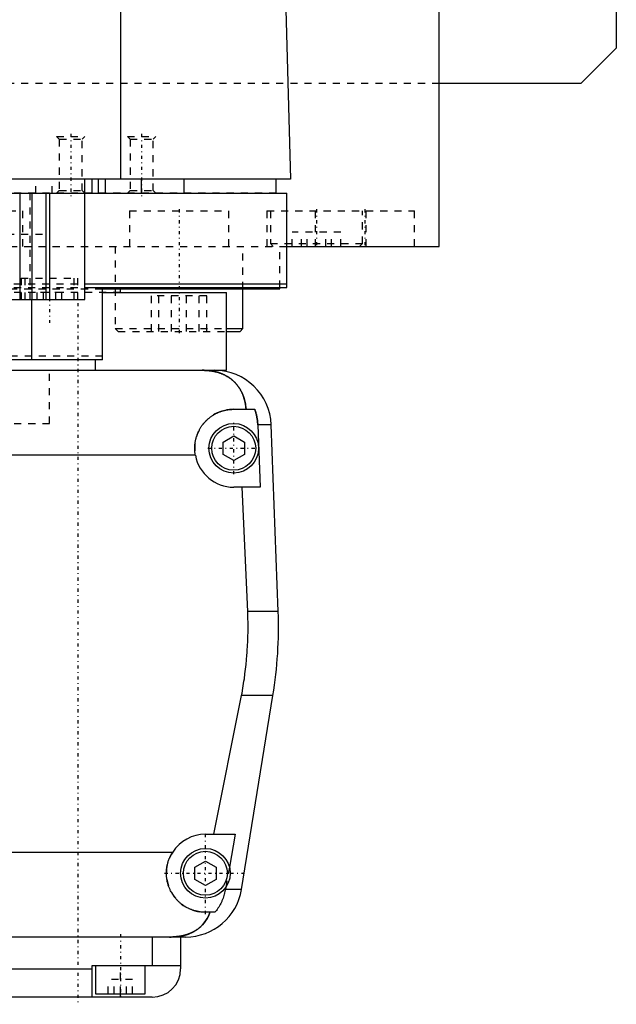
# Model space of a CAD drawing. Extents: x -125 to 125, y -92 to 634.
# Tile 3 of 8: x 41 to 125, y -82 to 57. Entities that reach past the tile are written whole.
import ezdxf

# ---------------------------------------------------------------- set-up
doc = ezdxf.new("R2010")
doc.units = 0
doc.linetypes.add('CENTER', pattern=[1.5, 0.45, -0.5, 0.05, -0.5])
doc.linetypes.add('DASHED', pattern=[2, 1, -1])
for name, color, linetype in [('AM_0', 7, 'CONTINUOUS'), ('AM_3', 7, 'DASHED'), ('AM_7', 7, 'CENTER')]:
    doc.layers.add(name, color=color, linetype=linetype)

msp = doc.modelspace()

# ---------------------------------------------------------------- linework, layer by layer
at = {"layer": 'AM_0', "color": 7, "linetype": 'CONTINUOUS'}
for p, q in [((125, 383), (125, 53)), ((100, 25), (100, 363)), ((55.06, 34.5), (55.06, 116.6)), ((76.83, 115.63), (79, 34.5)), ((125, 53), (120, 48)), ((120, 48), (100, 48)), ((79, 34.5), (-79, 34.5)), ((50, 17.5), (50, 34.5)), ((51, 32.5), (51, 34.5)), ((51.9, 32.5), (51.9, 34.5)), ((52.9, 32.5), (52.9, 34.5)), ((58, 32.5), (58, 34.5)), ((64, 32.5), (64, 34.5)), ((77, 32.5), (77, 34.5)), ((-78.5, 32.5), (78.5, 32.5)), ((40.83, 32.5), (40.83, 17.5)), ((42.5, 32.5), (42.5, 17.5)), ((44.5, 32.5), (44.5, 17.5)), ((45, 32.5), (45, 17.5)), ((78.5, 19.2), (78.5, 32.5)), ((78.56, 25), (100, 25)), ((88.79, 25), (88.79, 25.01)), ((50.02, 19.7), (78.5, 19.7)), ((50.02, 19.2), (78.5, 19.2)), ((52.5, 9), (52.5, 19.2)), ((52.56, 19), (77.5, 19)), ((52.56, 18.5), (70, 18.5)), ((55, 18.5), (55, 19)), ((70, 7.5), (70, 18.5)), ((72.29, 13.4), (72.29, 19)), ((77.5, 19), (77.5, 19.2)), ((-50, 17.5), (50, 17.5)), ((42.5, 9), (42.5, 17.5)), ((70, 13), (71.89, 13)), ((70.01, 13.4), (72.29, 13.4)), ((71.89, 13), (72.29, 13.4)), ((52.5, 9), (36, 9)), ((51.5, 7.5), (51.5, 9)), ((36, 7.5), (68.3, 7.5)), ((68.3, 7.5), (70, 7.5)), ((71, 2), (73.97, 2)), ((76.29, -0.2), (74.4, -0.2)), ((74.4, -0.2), (74.75, -9)), ((77.28, -26.54), (76.29, -0.2)), ((69.5, -2.63), (71, -1.77)), ((69.5, -4.37), (69.5, -2.63)), ((71, -1.77), (72.5, -2.63)), ((72.5, -2.63), (72.5, -4.37)), ((65.59, -4.5), (29.18, -4.5)), ((71, -5.23), (69.5, -4.37)), ((72.5, -4.37), (71, -5.23)), ((74.75, -9), (71, -9)), ((72.97, -26.54), (72.2, -9)), ((77.28, -26.54), (72.97, -26.54)), ((68.19, -58), (72.1, -38.4)), ((76.54, -38.4), (72.1, -38.4)), ((72.1, -65.78), (76.54, -38.4)), ((67, -58), (71.21, -58)), ((71.21, -58), (70.39, -62.62)), ((-62.39, -60.5), (62.39, -60.5)), ((65.5, -62.63), (67, -61.77)), ((67, -61.77), (68.5, -62.63)), ((65.5, -64.37), (65.5, -62.63)), ((68.5, -62.63), (68.5, -64.37)), ((67, -65.23), (65.5, -64.37)), ((68.5, -64.37), (67, -65.23)), ((69.87, -65.5), (69.82, -65.78)), ((72.1, -65.78), (69.82, -65.78)), ((68.39, -69), (67, -69)), ((64.2, -72.5), (-64.2, -72.5)), ((59.5, -72.5), (59.5, -76.5)), ((63.5, -72.5), (63.5, -77)), ((-51, -77), (51, -77)), ((51, -81), (51, -76.5)), ((51, -76.5), (63.5, -76.5)), ((51.5, -76.5), (51.5, -80.5)), ((58.5, -80.5), (58.5, -76.5)), ((51.5, -80.5), (58.5, -80.5)), ((55, -81), (55, -80.5)), ((59.5, -81), (-59.5, -81))]:
    msp.add_line(p, q, dxfattribs=at)
for points in [[(72.74, 2, 0), (72.74, 2.05, 0), (72.73, 2.14, 0), (72.72, 2.23, 0), (72.72, 2.27, 0), (72.71, 2.32, 0), (72.7, 2.41, 0), (72.69, 2.5, 0), (72.68, 2.59, 0), (72.66, 2.68, 0), (72.65, 2.76, 0), (72.64, 2.81, 0), (72.63, 2.85, 0), (72.61, 2.94, 0), (72.6, 3.03, 0), (72.58, 3.11, 0), (72.56, 3.2, 0), (72.54, 3.28, 0), (72.52, 3.33, 0), (72.51, 3.37, 0), (72.49, 3.45, 0), (72.46, 3.53, 0), (72.45, 3.58, 0), (72.44, 3.62, 0), (72.41, 3.7, 0), (72.39, 3.78, 0), (72.37, 3.82, 0), (72.36, 3.86, 0), (72.33, 3.94, 0), (72.3, 4.01, 0), (72.27, 4.09, 0), (72.23, 4.17, 0), (72.2, 4.24, 0), (72.18, 4.28, 0), (72.17, 4.32, 0), (72.13, 4.39, 0), (72.1, 4.46, 0), (72.06, 4.54, 0), (72.02, 4.61, 0), (71.98, 4.68, 0), (71.96, 4.71, 0), (71.94, 4.75, 0), (71.9, 4.82, 0), (71.86, 4.89, 0), (71.82, 4.95, 0), (71.78, 5.02, 0), (71.73, 5.08, 0), (71.71, 5.12, 0), (71.69, 5.15, 0), (71.64, 5.21, 0), (71.6, 5.28, 0), (71.55, 5.34, 0), (71.5, 5.4, 0), (71.45, 5.46, 0), (71.43, 5.49, 0), (71.4, 5.52, 0), (71.35, 5.58, 0), (71.3, 5.64, 0), (71.25, 5.7, 0), (71.19, 5.75, 0), (71.14, 5.81, 0), (71.11, 5.84, 0), (71.08, 5.87, 0), (71.03, 5.92, 0), (70.97, 5.98, 0), (70.94, 6, 0), (70.91, 6.03, 0), (70.85, 6.08, 0), (70.79, 6.13, 0), (70.76, 6.16, 0), (70.73, 6.18, 0), (70.67, 6.23, 0), (70.6, 6.28, 0), (70.54, 6.33, 0), (70.47, 6.38, 0), (70.41, 6.43, 0), (70.37, 6.45, 0), (70.34, 6.47, 0), (70.27, 6.52, 0), (70.2, 6.56, 0), (70.13, 6.61, 0), (70.06, 6.65, 0), (69.99, 6.69, 0), (69.95, 6.71, 0), (69.91, 6.73, 0), (69.84, 6.77, 0), (69.76, 6.81, 0), (69.69, 6.85, 0), (69.61, 6.88, 0), (69.53, 6.92, 0), (69.5, 6.94, 0), (69.46, 6.95, 0), (69.38, 6.99, 0), (69.3, 7.02, 0), (69.22, 7.05, 0), (69.13, 7.08, 0), (69.05, 7.11, 0), (69.01, 7.13, 0), (68.97, 7.14, 0), (68.89, 7.17, 0), (68.8, 7.19, 0), (68.72, 7.22, 0), (68.63, 7.24, 0), (68.54, 7.27, 0), (68.5, 7.28, 0), (68.46, 7.29, 0), (68.37, 7.31, 0), (68.28, 7.33, 0), (68.23, 7.34, 0), (68.19, 7.35, 0), (68.1, 7.36, 0), (68.01, 7.38, 0), (67.96, 7.39, 0), (67.91, 7.4, 0), (67.82, 7.41, 0), (67.73, 7.42, 0), (67.64, 7.44, 0), (67.55, 7.45, 0), (67.45, 7.46, 0), (67.41, 7.46, 0), (67.36, 7.47, 0), (67.27, 7.47, 0), (67.17, 7.48, 0), (67.08, 7.49, 0), (66.99, 7.49, 0), (66.89, 7.49, 0), (66.85, 7.5, 0), (66.8, 7.5, 0), (66.7, 7.5, 0), (66.61, 7.5, 0), (66.56, 7.5, 0)], [(65.59, -4.5, 0), (65.58, -4.46, 0), (65.57, -4.37, 0), (65.55, -4.28, 0), (65.55, -4.23, 0), (65.54, -4.19, 0), (65.53, -4.1, 0), (65.52, -4.01, 0), (65.52, -3.92, 0), (65.51, -3.83, 0), (65.51, -3.74, 0), (65.5, -3.7, 0), (65.5, -3.65, 0), (65.5, -3.57, 0), (65.5, -3.48, 0), (65.5, -3.39, 0), (65.5, -3.31, 0), (65.51, -3.22, 0), (65.51, -3.18, 0), (65.51, -3.13, 0), (65.52, -3.04, 0), (65.53, -2.96, 0), (65.53, -2.91, 0), (65.54, -2.87, 0), (65.55, -2.78, 0), (65.56, -2.69, 0), (65.57, -2.65, 0), (65.57, -2.6, 0), (65.59, -2.52, 0), (65.61, -2.43, 0), (65.62, -2.34, 0), (65.64, -2.25, 0), (65.66, -2.17, 0), (65.68, -2.12, 0), (65.69, -2.08, 0), (65.71, -1.99, 0), (65.74, -1.91, 0), (65.76, -1.82, 0), (65.79, -1.74, 0), (65.82, -1.65, 0), (65.84, -1.61, 0), (65.85, -1.57, 0), (65.88, -1.48, 0), (65.92, -1.4, 0), (65.95, -1.32, 0), (65.99, -1.23, 0), (66.03, -1.15, 0), (66.05, -1.11, 0), (66.06, -1.07, 0), (66.11, -0.99, 0), (66.15, -0.91, 0), (66.19, -0.83, 0), (66.23, -0.76, 0), (66.28, -0.68, 0), (66.3, -0.64, 0), (66.32, -0.6, 0), (66.37, -0.53, 0), (66.42, -0.45, 0), (66.47, -0.38, 0), (66.52, -0.31, 0), (66.57, -0.24, 0), (66.6, -0.2, 0), (66.62, -0.17, 0), (66.68, -0.1, 0), (66.73, -0.03, 0), (66.76, 0, 0), (66.79, 0.04, 0), (66.84, 0.1, 0), (66.9, 0.17, 0), (66.93, 0.2, 0), (66.96, 0.23, 0), (67.02, 0.29, 0), (67.08, 0.35, 0), (67.14, 0.41, 0), (67.2, 0.47, 0), (67.26, 0.53, 0), (67.29, 0.56, 0), (67.32, 0.59, 0), (67.39, 0.65, 0), (67.45, 0.7, 0), (67.52, 0.76, 0), (67.59, 0.81, 0), (67.66, 0.87, 0), (67.69, 0.89, 0), (67.73, 0.92, 0), (67.8, 0.97, 0), (67.87, 1.02, 0), (67.95, 1.07, 0), (68.02, 1.12, 0), (68.1, 1.17, 0), (68.14, 1.2, 0), (68.17, 1.22, 0), (68.25, 1.26, 0), (68.33, 1.31, 0), (68.41, 1.35, 0), (68.49, 1.39, 0), (68.57, 1.44, 0), (68.61, 1.46, 0), (68.66, 1.48, 0), (68.74, 1.51, 0), (68.82, 1.55, 0), (68.91, 1.59, 0), (68.99, 1.62, 0), (69.08, 1.65, 0), (69.12, 1.67, 0), (69.17, 1.69, 0), (69.25, 1.72, 0), (69.34, 1.74, 0), (69.38, 1.76, 0), (69.43, 1.77, 0), (69.52, 1.8, 0), (69.61, 1.82, 0), (69.65, 1.83, 0), (69.7, 1.84, 0), (69.79, 1.86, 0), (69.88, 1.88, 0), (69.97, 1.9, 0), (70.06, 1.92, 0), (70.15, 1.93, 0), (70.19, 1.94, 0), (70.24, 1.95, 0), (70.33, 1.96, 0), (70.42, 1.97, 0), (70.51, 1.98, 0), (70.6, 1.99, 0), (70.69, 1.99, 0), (70.73, 1.99, 0), (70.78, 2, 0), (70.87, 2, 0), (70.96, 2, 0), (71, 2, 0)], [(73.97, 2, 0), (73.99, 1.94, 0), (74.03, 1.83, 0), (74.07, 1.71, 0), (74.09, 1.65, 0), (74.1, 1.59, 0), (74.14, 1.47, 0), (74.17, 1.34, 0), (74.2, 1.22, 0), (74.23, 1.1, 0), (74.26, 0.97, 0), (74.27, 0.91, 0), (74.28, 0.85, 0), (74.3, 0.72, 0), (74.32, 0.6, 0), (74.34, 0.47, 0), (74.35, 0.35, 0), (74.37, 0.23, 0), (74.37, 0.16, 0), (74.38, 0.1, 0), (74.39, -0.02, 0), (74.39, -0.14, 0), (74.4, -0.2, 0)], [(72.1, -38.4, 0), (72.17, -38.06, 0), (72.29, -37.39, 0), (72.4, -36.71, 0), (72.45, -36.38, 0), (72.5, -36.04, 0), (72.59, -35.36, 0), (72.68, -34.69, 0), (72.75, -34.02, 0), (72.82, -33.35, 0), (72.87, -32.69, 0), (72.9, -32.36, 0), (72.92, -32.03, 0), (72.96, -31.37, 0), (72.98, -30.72, 0), (73, -30.07, 0), (73.02, -29.43, 0), (73.02, -28.79, 0), (73.02, -28.47, 0), (73.02, -28.16, 0), (73.01, -27.51, 0), (72.99, -26.87, 0), (72.97, -26.54, 0)], [(67, -69, 0), (66.94, -69, 0), (66.83, -69, 0), (66.72, -68.99, 0), (66.67, -68.99, 0), (66.61, -68.99, 0), (66.5, -68.98, 0), (66.39, -68.97, 0), (66.27, -68.95, 0), (66.16, -68.94, 0), (66.05, -68.92, 0), (66, -68.91, 0), (65.94, -68.9, 0), (65.83, -68.87, 0), (65.72, -68.85, 0), (65.61, -68.82, 0), (65.5, -68.79, 0), (65.39, -68.76, 0), (65.34, -68.74, 0), (65.28, -68.72, 0), (65.17, -68.69, 0), (65.07, -68.65, 0), (65.02, -68.63, 0), (64.96, -68.61, 0), (64.86, -68.57, 0), (64.76, -68.52, 0), (64.7, -68.5, 0), (64.65, -68.47, 0), (64.55, -68.43, 0), (64.45, -68.37, 0), (64.36, -68.32, 0), (64.26, -68.27, 0), (64.16, -68.21, 0), (64.12, -68.18, 0), (64.07, -68.15, 0), (63.98, -68.1, 0), (63.89, -68.04, 0), (63.8, -67.97, 0), (63.71, -67.91, 0), (63.63, -67.85, 0), (63.59, -67.81, 0), (63.55, -67.78, 0), (63.46, -67.71, 0), (63.38, -67.64, 0), (63.31, -67.58, 0), (63.23, -67.51, 0), (63.16, -67.44, 0), (63.12, -67.4, 0), (63.09, -67.36, 0), (63.01, -67.29, 0), (62.94, -67.21, 0), (62.87, -67.14, 0), (62.81, -67.06, 0), (62.74, -66.98, 0), (62.71, -66.94, 0), (62.67, -66.9, 0), (62.61, -66.81, 0), (62.55, -66.73, 0), (62.49, -66.64, 0), (62.43, -66.55, 0), (62.37, -66.46, 0), (62.34, -66.42, 0), (62.31, -66.37, 0), (62.26, -66.28, 0), (62.2, -66.19, 0), (62.18, -66.14, 0), (62.15, -66.1, 0), (62.1, -66, 0), (62.05, -65.9, 0), (62.03, -65.86, 0), (62.01, -65.81, 0), (61.96, -65.71, 0), (61.92, -65.61, 0), (61.88, -65.51, 0), (61.84, -65.41, 0), (61.81, -65.31, 0), (61.79, -65.26, 0), (61.77, -65.21, 0), (61.74, -65.1, 0), (61.71, -65, 0), (61.68, -64.9, 0), (61.65, -64.79, 0), (61.63, -64.69, 0), (61.62, -64.63, 0), (61.61, -64.58, 0), (61.59, -64.47, 0), (61.57, -64.37, 0), (61.55, -64.26, 0), (61.54, -64.16, 0), (61.53, -64.05, 0), (61.52, -64, 0), (61.52, -63.95, 0), (61.51, -63.84, 0), (61.5, -63.73, 0), (61.5, -63.63, 0), (61.5, -63.52, 0), (61.5, -63.42, 0), (61.5, -63.37, 0), (61.5, -63.31, 0), (61.51, -63.21, 0), (61.51, -63.1, 0), (61.52, -62.99, 0), (61.53, -62.88, 0), (61.55, -62.77, 0), (61.56, -62.72, 0), (61.56, -62.66, 0), (61.58, -62.56, 0), (61.6, -62.45, 0), (61.61, -62.39, 0), (61.62, -62.34, 0), (61.65, -62.23, 0), (61.68, -62.12, 0), (61.69, -62.06, 0), (61.71, -62.01, 0), (61.74, -61.9, 0), (61.77, -61.79, 0), (61.81, -61.68, 0), (61.85, -61.57, 0), (61.89, -61.47, 0), (61.91, -61.41, 0), (61.93, -61.36, 0), (61.98, -61.26, 0), (62.03, -61.15, 0), (62.08, -61.05, 0), (62.13, -60.95, 0), (62.18, -60.84, 0), (62.21, -60.79, 0), (62.24, -60.74, 0), (62.3, -60.65, 0), (62.36, -60.55, 0), (62.39, -60.5, 0)], [(69.82, -65.78, 0), (69.8, -65.88, 0), (69.76, -66.08, 0), (69.71, -66.27, 0), (69.69, -66.37, 0), (69.66, -66.46, 0), (69.61, -66.65, 0), (69.55, -66.83, 0), (69.49, -67.01, 0), (69.42, -67.19, 0), (69.34, -67.38, 0), (69.3, -67.47, 0), (69.26, -67.57, 0), (69.17, -67.75, 0), (69.07, -67.93, 0), (68.98, -68.11, 0), (68.88, -68.28, 0), (68.77, -68.45, 0), (68.72, -68.53, 0), (68.67, -68.61, 0), (68.56, -68.77, 0), (68.45, -68.92, 0), (68.39, -69, 0)], [(61.92, -72.5, 0), (62.15, -72.5, 0), (62.41, -72.49, 0), (62.48, -72.49, 0), (62.55, -72.48, 0), (62.59, -72.48, 0), (62.63, -72.48, 0), (62.7, -72.47, 0), (62.77, -72.46, 0), (62.85, -72.46, 0), (62.92, -72.45, 0), (62.99, -72.44, 0), (63.03, -72.44, 0), (63.07, -72.43, 0), (63.14, -72.43, 0), (63.21, -72.42, 0), (63.25, -72.41, 0), (63.28, -72.41, 0), (63.36, -72.39, 0), (63.43, -72.38, 0), (63.46, -72.38, 0), (63.5, -72.37, 0), (63.57, -72.36, 0), (63.64, -72.34, 0), (63.71, -72.33, 0), (63.78, -72.31, 0), (63.86, -72.3, 0), (63.89, -72.29, 0), (63.93, -72.28, 0), (63.99, -72.26, 0), (64.06, -72.25, 0), (64.13, -72.23, 0), (64.2, -72.21, 0), (64.27, -72.19, 0), (64.3, -72.18, 0), (64.33, -72.17, 0), (64.4, -72.15, 0), (64.47, -72.13, 0), (64.53, -72.1, 0), (64.6, -72.08, 0), (64.66, -72.06, 0), (64.69, -72.04, 0), (64.72, -72.03, 0), (64.79, -72.01, 0), (64.85, -71.98, 0), (64.91, -71.95, 0), (64.97, -71.93, 0), (65.03, -71.9, 0), (65.06, -71.89, 0), (65.09, -71.87, 0), (65.15, -71.84, 0), (65.21, -71.81, 0), (65.27, -71.78, 0), (65.33, -71.75, 0), (65.39, -71.72, 0), (65.42, -71.7, 0), (65.45, -71.69, 0), (65.5, -71.65, 0), (65.56, -71.62, 0), (65.59, -71.6, 0), (65.61, -71.59, 0), (65.67, -71.55, 0), (65.72, -71.52, 0), (65.75, -71.5, 0), (65.78, -71.48, 0), (65.83, -71.44, 0), (65.88, -71.41, 0), (65.93, -71.37, 0), (65.98, -71.33, 0), (66.03, -71.29, 0), (66.06, -71.27, 0), (66.08, -71.25, 0), (66.13, -71.21, 0), (66.18, -71.17, 0), (66.34, -71.03, 0), (66.6, -70.77, 0), (66.84, -70.49, 0), (67.05, -70.19, 0), (67.15, -70.03, 0), (67.25, -69.87, 0), (67.42, -69.54, 0), (67.57, -69.18, 0), (67.64, -69, 0)]]:
    msp.add_polyline3d(points, dxfattribs=at)
for centre, radius in [((71, -3.5), 3.5), ((71, -3.5), 3.1), ((67, -63.5), 3.5), ((67, -63.5), 3.1)]:
    msp.add_circle(centre, radius, dxfattribs=at)
for centre, radius, start, end in [((68.3, -0.5), 8, 2.139, 90), ((71, -3.5), 5.5, 190.4757, 270), ((17.32, -28.78), 60, 350.775, 2.139), ((67, -63.5), 5.5, 90, 146.9443), ((64.2, -64.5), 8, 270, 350.775), ((59.5, -77), 4, 270, 0)]:
    msp.add_arc(centre, radius, start, end, dxfattribs=at)
at = {"layer": 'AM_3', "color": 6, "linetype": 'DASHED'}
for p, q in [((100, 48), (-100, 48)), ((46, 40.5), (46.38, 40.12)), ((46, 40.5), (50, 40.5)), ((49.62, 40.12), (50, 40.5)), ((56, 40.5), (56.38, 40.12)), ((56, 40.5), (60, 40.5)), ((59.62, 40.12), (60, 40.5)), ((46.38, 40.12), (46.38, 32.88)), ((46.38, 40.12), (49.62, 40.12)), ((49.62, 32.88), (49.62, 40.12)), ((56.38, 40.12), (56.38, 32.88)), ((56.38, 40.12), (59.62, 40.12)), ((59.62, 32.88), (59.62, 40.12)), ((43.08, 32.5), (43.08, 34.5)), ((45.38, 32.5), (45.38, 34.5)), ((77, 32.5), (-50, 32.5)), ((42.23, 32.5), (42.23, 17.5)), ((46.38, 32.88), (46, 32.5)), ((46.38, 32.88), (49.62, 32.88)), ((50, 32.5), (49.62, 32.88)), ((56.38, 32.88), (56, 32.5)), ((56.38, 32.88), (59.62, 32.88)), ((60, 32.5), (59.62, 32.88)), ((27.25, 30), (41.25, 30)), ((41.25, 25), (41.25, 30)), ((56.29, 30), (56.29, 25)), ((56.29, 30), (70.29, 30)), ((70.29, 25), (70.29, 30)), ((75.69, 30), (75.69, 25)), ((75.69, 30), (96.5, 30)), ((76.19, 30), (76.19, 25.4)), ((82.5, 30), (82.5, 25)), ((89.19, 25.4), (89.19, 30)), ((89.69, 25), (89.69, 30)), ((96.5, 25), (96.5, 30)), ((-45, 26.7), (45, 26.7)), ((79.25, 25), (79.25, 27)), ((86.12, 27), (79.25, 27)), ((80.58, 25), (80.58, 27)), ((81.36, 25), (81.36, 27)), ((84.01, 25), (84.01, 27)), ((84.8, 25), (84.8, 27)), ((86.12, 25), (86.12, 27)), ((76.19, 25.4), (76.59, 25)), ((76.19, 25.4), (89.19, 25.4)), ((88.79, 25.01), (89.19, 25.4)), ((-78.56, 25), (78.56, 25)), ((54.29, 25), (54.29, 13.4)), ((72.29, 19), (72.29, 25)), ((77.5, 19.2), (77.5, 25)), ((-50.02, 19.7), (50.02, 19.7)), ((41, 20.5), (41, 17.5)), ((41, 20.5), (49, 20.5)), ((41.5, 20.5), (41.5, 17.5)), ((48.5, 17.5), (48.5, 20.5)), ((49, 17.5), (49, 20.5)), ((-52.56, 19), (52.56, 19)), ((-50.02, 19.2), (50.02, 19.2)), ((55, 18.5), (0.87, 18.5)), ((46.73, 18.5), (43.27, 18.5)), ((43.27, 17.5), (43.27, 18.5)), ((44.13, 17.5), (44.13, 18.5)), ((45.87, 17.5), (45.87, 18.5)), ((46.73, 17.5), (46.73, 18.5)), ((67.19, 18), (59.38, 18)), ((59.38, 13), (59.38, 18)), ((60.43, 13), (60.43, 18)), ((62.24, 13), (62.24, 18)), ((64.33, 13), (64.33, 18)), ((66.14, 13), (66.14, 18)), ((67.19, 13), (67.19, 18)), ((54.29, 13.4), (54.69, 13)), ((54.29, 13.4), (70.01, 13.4)), ((54.69, 13), (70, 13)), ((52.5, 9.5), (-52.5, 9.5)), ((45, 0), (45, 7.5)), ((45, 0), (45, 7.5)), ((0, 0), (45, 0)), ((70.39, -62.62), (69.87, -65.5)), ((55, -80.5), (55, -76.5)), ((53.27, -80.5), (53.27, -78.5)), ((56.73, -78.5), (53.27, -78.5)), ((54.13, -80.5), (54.13, -78.5)), ((55.87, -80.5), (55.87, -78.5)), ((56.73, -80.5), (56.73, -78.5))]:
    msp.add_line(p, q, dxfattribs=at)
for points in [[(66.56, 7.5, 0), (66.61, 7.5, 0), (66.7, 7.5, 0), (66.8, 7.5, 0), (66.84, 7.5, 0), (66.89, 7.49, 0), (66.98, 7.49, 0), (67.08, 7.49, 0), (67.17, 7.48, 0), (67.26, 7.47, 0), (67.35, 7.47, 0), (67.4, 7.46, 0), (67.45, 7.46, 0), (67.54, 7.45, 0), (67.63, 7.44, 0), (67.72, 7.42, 0), (67.82, 7.41, 0), (67.91, 7.4, 0), (67.95, 7.39, 0), (68, 7.38, 0), (68.09, 7.37, 0), (68.18, 7.35, 0), (68.23, 7.34, 0), (68.27, 7.33, 0), (68.36, 7.31, 0), (68.45, 7.29, 0), (68.49, 7.28, 0), (68.53, 7.27, 0), (68.62, 7.24, 0), (68.71, 7.22, 0), (68.79, 7.2, 0), (68.88, 7.17, 0), (68.96, 7.14, 0), (69, 7.13, 0), (69.04, 7.11, 0), (69.13, 7.08, 0), (69.21, 7.05, 0), (69.29, 7.02, 0), (69.37, 6.99, 0), (69.45, 6.96, 0), (69.49, 6.94, 0), (69.53, 6.92, 0), (69.6, 6.89, 0), (69.68, 6.85, 0), (69.76, 6.81, 0), (69.83, 6.77, 0), (69.91, 6.74, 0), (69.94, 6.72, 0), (69.98, 6.69, 0), (70.05, 6.65, 0), (70.12, 6.61, 0), (70.19, 6.57, 0), (70.26, 6.52, 0), (70.33, 6.48, 0), (70.37, 6.46, 0), (70.4, 6.43, 0), (70.47, 6.39, 0), (70.53, 6.34, 0), (70.6, 6.29, 0), (70.66, 6.24, 0), (70.72, 6.19, 0), (70.75, 6.17, 0), (70.78, 6.14, 0), (70.84, 6.09, 0), (70.9, 6.04, 0), (70.93, 6.01, 0), (70.96, 5.98, 0), (71.02, 5.93, 0), (71.08, 5.87, 0), (71.1, 5.85, 0), (71.13, 5.82, 0), (71.19, 5.76, 0), (71.24, 5.71, 0), (71.29, 5.65, 0), (71.34, 5.59, 0), (71.4, 5.53, 0), (71.42, 5.5, 0), (71.45, 5.47, 0), (71.5, 5.41, 0), (71.54, 5.35, 0), (71.59, 5.28, 0), (71.64, 5.22, 0), (71.68, 5.16, 0), (71.71, 5.12, 0), (71.73, 5.09, 0), (71.77, 5.02, 0), (71.82, 4.96, 0), (71.86, 4.89, 0), (71.9, 4.82, 0), (71.94, 4.75, 0), (71.96, 4.72, 0), (71.98, 4.68, 0), (72.02, 4.61, 0), (72.06, 4.54, 0), (72.1, 4.46, 0), (72.13, 4.39, 0), (72.17, 4.32, 0), (72.18, 4.28, 0), (72.2, 4.24, 0), (72.24, 4.16, 0), (72.27, 4.09, 0), (72.3, 4.01, 0), (72.33, 3.93, 0), (72.36, 3.85, 0), (72.37, 3.81, 0), (72.39, 3.77, 0), (72.42, 3.69, 0), (72.44, 3.61, 0), (72.46, 3.57, 0), (72.47, 3.52, 0), (72.49, 3.44, 0), (72.52, 3.36, 0), (72.53, 3.32, 0), (72.54, 3.27, 0), (72.56, 3.19, 0), (72.58, 3.1, 0), (72.6, 3.02, 0), (72.62, 2.93, 0), (72.63, 2.84, 0), (72.64, 2.8, 0), (72.65, 2.76, 0), (72.66, 2.67, 0), (72.68, 2.58, 0), (72.72, 2.27, 0), (72.74, 2, 0)], [(74.4, -0.2, 0), (74.39, -0.14, 0), (74.39, -0.02, 0), (74.38, 0.1, 0), (74.37, 0.16, 0), (74.37, 0.23, 0), (74.35, 0.35, 0), (74.34, 0.47, 0), (74.32, 0.6, 0), (74.3, 0.72, 0), (74.28, 0.85, 0), (74.27, 0.91, 0), (74.26, 0.97, 0), (74.23, 1.1, 0), (74.2, 1.22, 0), (74.17, 1.34, 0), (74.14, 1.47, 0), (74.1, 1.59, 0), (74.09, 1.65, 0), (74.07, 1.71, 0), (74.03, 1.83, 0), (73.99, 1.94, 0), (73.97, 2, 0)], [(67.64, -69, 0), (67.57, -69.19, 0), (67.42, -69.55, 0), (67.24, -69.89, 0), (67.14, -70.05, 0), (67.04, -70.21, 0), (66.82, -70.51, 0), (66.59, -70.78, 0), (66.32, -71.04, 0), (66.16, -71.19, 0), (66.11, -71.23, 0), (66.07, -71.27, 0), (66.04, -71.29, 0), (66.02, -71.31, 0), (65.97, -71.34, 0), (65.92, -71.38, 0), (65.87, -71.42, 0), (65.81, -71.45, 0), (65.76, -71.49, 0), (65.73, -71.51, 0), (65.71, -71.53, 0), (65.65, -71.56, 0), (65.6, -71.6, 0), (65.57, -71.61, 0), (65.54, -71.63, 0), (65.49, -71.66, 0), (65.43, -71.69, 0), (65.4, -71.71, 0), (65.38, -71.73, 0), (65.32, -71.76, 0), (65.26, -71.79, 0), (65.2, -71.82, 0), (65.14, -71.85, 0), (65.08, -71.88, 0), (65.05, -71.89, 0), (65.02, -71.91, 0), (64.96, -71.93, 0), (64.9, -71.96, 0), (64.83, -71.99, 0), (64.77, -72.01, 0), (64.71, -72.04, 0), (64.68, -72.05, 0), (64.64, -72.06, 0), (64.58, -72.09, 0), (64.52, -72.11, 0), (64.45, -72.13, 0), (64.39, -72.15, 0), (64.32, -72.17, 0), (64.29, -72.18, 0), (64.25, -72.19, 0), (64.19, -72.21, 0), (64.12, -72.23, 0), (64.05, -72.25, 0), (63.98, -72.27, 0), (63.92, -72.28, 0), (63.88, -72.29, 0), (63.85, -72.3, 0), (63.78, -72.31, 0), (63.71, -72.33, 0), (63.64, -72.34, 0), (63.57, -72.36, 0), (63.5, -72.37, 0), (63.46, -72.38, 0), (63.43, -72.38, 0), (63.36, -72.39, 0), (63.28, -72.41, 0), (63.25, -72.41, 0), (63.21, -72.42, 0), (63.14, -72.43, 0), (63.07, -72.43, 0), (63.03, -72.44, 0), (62.99, -72.44, 0), (62.92, -72.45, 0), (62.85, -72.46, 0), (62.77, -72.46, 0), (62.7, -72.47, 0), (62.63, -72.48, 0), (62.59, -72.48, 0), (62.55, -72.48, 0), (62.48, -72.49, 0), (62.41, -72.49, 0), (62.15, -72.5, 0), (61.92, -72.5, 0)]]:
    msp.add_polyline3d(points, dxfattribs=at)
for centre, start, end in [((71, -3.5), 90, 190.4757), ((67, -63.5), 146.9443, 270)]:
    msp.add_arc(centre, 5.5, start, end, dxfattribs=at)
at = {"layer": 'AM_7', "color": 4, "linetype": 'CENTER'}
for p, q in [((48, 40.9), (48, 32.1)), ((58, 40.9), (58, 32.1)), ((63.29, 30.25), (63.29, 12.4)), ((82.69, 30.25), (82.69, 24.75)), ((89.5, 30.25), (89.5, 24.75)), ((45, 20.8), (45, 14.2)), ((49, 17), (49, -82)), ((71, -7.18), (71, 0.18)), ((67.33, -3.5), (74.68, -3.5)), ((67, -69.27), (67, -57.73)), ((61.23, -63.5), (72.77, -63.5)), ((55, -72.1), (55, -80.9))]:
    msp.add_line(p, q, dxfattribs=at)

doc.saveas('drawing.dxf')
